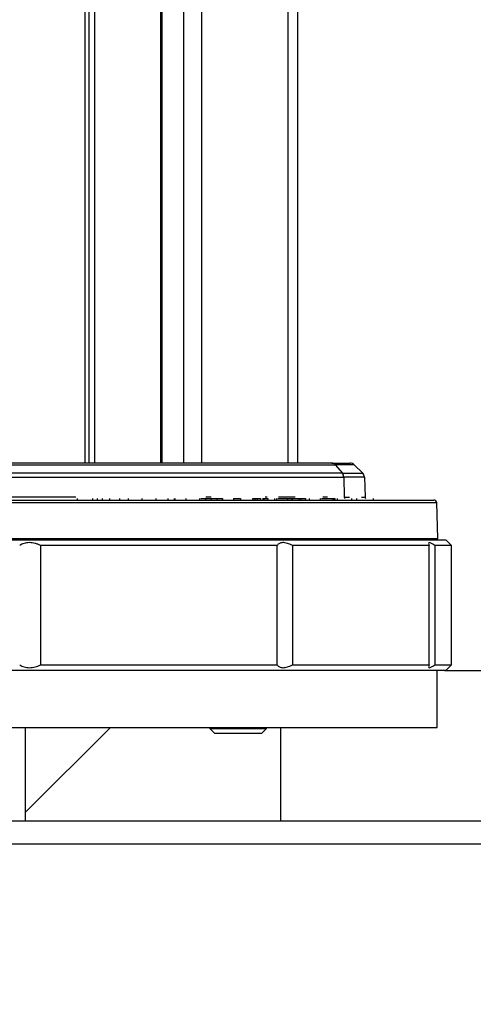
# Model space of a CAD drawing. Header units: millimetres. Extents: x 20 to 19631, y 28 to 16288.
# Tile 100 of 124: x 17516 to 17675, y 2001 to 2347. Entities that reach past the tile are written whole.
import ezdxf

# ---------------------------------------------------------------- set-up
doc = ezdxf.new("R2010")
doc.units = ezdxf.units.MM
doc.header["$LTSCALE"] = 2
doc.layers.add('COMPONENT_GEOMETRY', color=7, linetype='Continuous')
doc.styles.add('SLDTEXTSTYLE0', font='TXT', dxfattribs={"width": 0.75})
doc.dimstyles.new('SLDDIMSTYLE1', dxfattribs={"dimtxt": 100, "dimasz": 6.604, "dimexe": 0, "dimexo": 0.0625, "dimgap": 25, "dimtad": 0, "dimtih": 1, "dimtoh": 1, "dimdec": 1, "dimrnd": 1e-09, "dimzin": 12, "dimdsep": 46, "dimtxsty": 'SLDTEXTSTYLE0', "dimsah": 1, "dimcen": 0.09, "dimadec": 0, "dimazin": 3, "dimtfac": 1, "dimtdec": 1, "dimtofl": 0, "dimtmove": 0, "dimatfit": 3, "dimfxl": 1, "dimfrac": 2, "dimtolj": 1, "dimtzin": 12, "dimarcsym": 0})

# ---------------------------------------------------------------- blocks, each defined once
blk = doc.blocks.new('_D_5')
at = {"layer": 'COMPONENT_GEOMETRY', "color": 7}
for p, q in [((17665.15, 2118.49), (19288.69, 2118.49)), ((19282.34, 2118.49), (19282.34, 2050.88)), ((19099.08, 2030.57), (19068.61, 2030.57)), ((19068.61, 2030.57), (19068.61, 1871.82)), ((19465.61, 2030.57), (19496.08, 2030.57)), ((19496.08, 2030.57), (19496.08, 1871.82)), ((19068.61, 1871.82), (19099.08, 1871.82)), ((19496.08, 1871.82), (19465.61, 1871.82)), ((19282.34, 1654.59), (19282.34, 1722.2)), ((18752.37, 1654.59), (19288.69, 1654.59))]:
    blk.add_line(p, q, dxfattribs=at)
for points in [[(19282.34, 2118.49), (19281.33, 2111.89), (19283.36, 2111.89)], [(19282.34, 1654.59), (19283.36, 1661.19), (19281.33, 1661.19)]]:
    blk.add_solid(points, dxfattribs=at)
at = {"layer": 'COMPONENT_GEOMETRY', "color": 7, "char_height": 100, "attachment_point": 1, "style": 'SLDTEXTSTYLE0'}
for s, insert in [('9.13in', (19099.08, 2000.72)), ('232mm', (19046.51, 1851.11))]:
    blk.add_mtext(s, dxfattribs=dict(at, insert=insert))
blk = doc.blocks.new('_D_7')
at = {"layer": 'COMPONENT_GEOMETRY', "color": 7}
for p, q in [((17608.37, 7959.49), (19296.27, 7959.49)), ((19289.92, 7959.49), (19289.92, 5203.33)), ((19089.86, 5183.02), (19059.39, 5183.02)), ((19059.39, 5183.02), (19059.39, 5024.27)), ((19489.99, 5183.02), (19520.46, 5183.02)), ((19520.46, 5183.02), (19520.46, 5024.27)), ((19059.39, 5024.27), (19089.86, 5024.27)), ((19520.46, 5024.27), (19489.99, 5024.27)), ((19289.92, 2118.49), (19289.92, 4874.65)), ((17665.15, 2118.49), (19296.27, 2118.49))]:
    blk.add_line(p, q, dxfattribs=at)
for points in [[(19289.92, 7959.49), (19288.91, 7952.89), (19290.94, 7952.89)], [(19289.92, 2118.49), (19290.94, 2125.1), (19288.91, 2125.1)]]:
    blk.add_solid(points, dxfattribs=at)
at = {"layer": 'COMPONENT_GEOMETRY', "color": 7, "char_height": 100, "attachment_point": 1, "style": 'SLDTEXTSTYLE0'}
for s, insert in [('9\'6.98"', (19089.86, 5153.18)), ('2920.5mm', (18961.73, 5003.56))]:
    blk.add_mtext(s, dxfattribs=dict(at, insert=insert))

msp = doc.modelspace()

# ---------------------------------------------------------------- linework, layer by layer
at = {"color": 8, "linetype": 'Continuous', "lineweight": 25}
for p, q in [((17538.76, 2191.49), (17538.76, 7939.49)), ((17565.71, 7939.49), (17565.71, 2191.49)), ((17573.5, 2191.49), (17573.5, 7939.49)), ((17579.67, 7939.49), (17579.67, 2191.49)), ((17610.15, 2191.49), (17610.15, 7939.49)), ((17542.03, 6551.97), (17542.03, 2191.49)), ((17535.42, 2179.46), (17511.82, 2179.46)), ((17583.13, 2179.46), (17581.2, 2179.46)), ((17602.76, 2179.46), (17602.05, 2179.46)), ((17612.67, 2179.46), (17606.78, 2179.46)), ((17624.06, 2179.46), (17622.37, 2179.46)), ((17629.93, 2179.46), (17631.73, 2179.46)), ((17635.96, 2179.46), (17637.26, 2179.46)), ((17662.47, 2177.52), (17333.93, 2177.52)), ((17333.86, 2165), (17662.8, 2165))]:
    msp.add_line(p, q, dxfattribs=at)
at = {"color": 7, "linetype": 'Continuous', "lineweight": 25}
for p, q in [((17540.14, 2191.49), (17540.14, 7939.49)), ((17565.29, 7939.49), (17565.29, 2191.49)), ((17613.5, 7939.49), (17613.5, 2191.49)), ((17625.56, 2191.49), (17508.91, 2191.49)), ((17509.69, 2190.91), (17626.74, 2190.91)), ((17625.56, 2191.49), (17632.01, 2191.49)), ((17626.74, 2190.91), (17629.24, 2187.9)), ((17633.42, 2190.91), (17626.74, 2190.91)), ((17633.42, 2190.91), (17636.43, 2187.9)), ((17629.24, 2187.9), (17511.36, 2187.9)), ((17511.68, 2186.56), (17629.73, 2186.56)), ((17629.24, 2187.9), (17636.43, 2187.9)), ((17629.73, 2186.56), (17629.93, 2179.46)), ((17637.01, 2186.56), (17629.73, 2186.56)), ((17637.01, 2186.56), (17637.26, 2179.46)), ((17334.64, 2178.49), (17661.48, 2178.49)), ((17535.92, 2178.99), (17535.92, 2178.49)), ((17541.26, 2179.05), (17541.26, 2178.49)), ((17542.9, 2179.05), (17542.9, 2178.49)), ((17544.73, 2179.05), (17544.73, 2178.49)), ((17547.33, 2179.05), (17547.33, 2178.49)), ((17550.81, 2179.05), (17550.81, 2178.49)), ((17550.89, 2178.99), (17550.89, 2179.05)), ((17554, 2178.49), (17554, 2179.05)), ((17558.8, 2178.49), (17558.8, 2179.05)), ((17563.75, 2178.49), (17563.75, 2179.05)), ((17567.91, 2178.49), (17567.91, 2179.05)), ((17570.18, 2178.49), (17570.18, 2179.05)), ((17570.35, 2178.49), (17570.35, 2179.05)), ((17574.16, 2179.05), (17574.16, 2178.49)), ((17579.1, 2178.49), (17579.1, 2179.05)), ((17579.44, 2178.99), (17581.09, 2178.99)), ((17581.09, 2178.99), (17581.09, 2178.49)), ((17581.09, 2178.99), (17583.06, 2178.99)), ((17583.06, 2178.99), (17583.06, 2178.49)), ((17583.06, 2178.99), (17585.11, 2178.99)), ((17585.11, 2178.99), (17585.11, 2178.49)), ((17585.11, 2178.99), (17587.08, 2178.99)), ((17585.23, 2179.05), (17585.23, 2178.99)), ((17587.08, 2178.99), (17587.08, 2178.49)), ((17590.96, 2178.99), (17590.96, 2178.49)), ((17593.44, 2178.99), (17593.44, 2178.49)), ((17597.73, 2178.99), (17598.39, 2178.99)), ((17597.74, 2178.49), (17597.74, 2179.05)), ((17598.39, 2178.99), (17598.39, 2178.49)), ((17599.22, 2178.99), (17599.22, 2178.49)), ((17599.22, 2178.99), (17600.44, 2178.99)), ((17600.44, 2178.99), (17600.44, 2178.49)), ((17601.19, 2178.99), (17601.29, 2178.99)), ((17601.29, 2178.99), (17601.29, 2178.49)), ((17601.29, 2178.99), (17601.64, 2178.99)), ((17601.64, 2178.99), (17601.64, 2178.49)), ((17603.05, 2178.99), (17603.05, 2178.49)), ((17605.41, 2178.99), (17605.41, 2178.49)), ((17606.17, 2178.49), (17606.17, 2179.05)), ((17606.48, 2178.99), (17609.98, 2178.99)), ((17609.98, 2178.99), (17609.98, 2178.49)), ((17609.98, 2178.99), (17611.51, 2178.99)), ((17611.51, 2178.99), (17611.51, 2178.49)), ((17611.7, 2178.49), (17611.7, 2178.99)), ((17611.75, 2178.99), (17613.94, 2178.99)), ((17613.06, 2179.05), (17613.06, 2178.99)), ((17613.79, 2179.05), (17613.79, 2178.99)), ((17613.94, 2178.99), (17613.94, 2178.49)), ((17614.64, 2178.99), (17614.64, 2178.49)), ((17614.64, 2178.99), (17616.24, 2178.99)), ((17616.24, 2178.99), (17616.24, 2178.49)), ((17617.62, 2179.05), (17617.62, 2178.49)), ((17621.59, 2178.49), (17621.59, 2179.05)), ((17621.93, 2178.99), (17625.86, 2178.99)), ((17625.86, 2178.99), (17625.86, 2178.49)), ((17625.86, 2178.99), (17626.26, 2178.99)), ((17626.26, 2178.99), (17626.26, 2178.49)), ((17626.26, 2178.99), (17626.65, 2178.99)), ((17626.65, 2178.99), (17626.65, 2178.49)), ((17627.51, 2178.49), (17627.51, 2179.05)), ((17632.44, 2178.99), (17632.44, 2178.49)), ((17634.35, 2178.49), (17634.35, 2179.05)), ((17640.16, 2178.49), (17640.16, 2179.05)), ((17662.8, 2165), (17662.47, 2177.52)), ((17330.61, 2164.49), (17665.61, 2164.49)), ((17606.31, 2162.49), (17523.04, 2162.49)), ((17523.04, 2162.49), (17523.04, 2120.49)), ((17606.31, 2120.49), (17606.31, 2162.49)), ((17659.77, 2162.49), (17611.69, 2162.49)), ((17611.69, 2162.49), (17611.69, 2120.49)), ((17659.77, 2120.49), (17659.77, 2162.49)), ((17667.61, 2162.49), (17661.74, 2162.49)), ((17661.74, 2162.49), (17661.74, 2120.49)), ((17667.61, 2162.49), (17665.61, 2164.49)), ((17667.61, 2120.49), (17667.61, 2162.49)), ((17523.04, 2120.49), (17606.31, 2120.49)), ((17611.69, 2120.49), (17659.77, 2120.49)), ((17661.74, 2120.49), (17667.61, 2120.49)), ((17665.61, 2118.49), (17667.61, 2120.49)), ((17665.61, 2118.49), (17269.61, 2118.49)), ((17662.61, 2098.49), (17662.61, 2118.49)), ((17272.61, 2098.49), (17662.61, 2098.49)), ((17517.61, 2098.49), (17517.61, 2065.49)), ((17547.61, 2098.49), (17517.61, 2068.49)), ((17582.58, 2098.49), (17582.58, 2098.15)), ((17582.58, 2098.15), (17584.23, 2096.49)), ((17582.58, 2098.15), (17602.58, 2098.15)), ((17584.23, 2096.49), (17600.92, 2096.49)), ((17600.92, 2096.49), (17602.58, 2098.15)), ((17602.58, 2098.15), (17602.58, 2098.49)), ((17607.61, 2065.49), (17607.61, 2098.49)), ((18363.61, 2065.49), (16571.61, 2065.49)), ((16570.43, 2057.49), (18364.78, 2057.49))]:
    msp.add_line(p, q, dxfattribs=at)
for centre, radius, start, end in [((17625.53, 2189.95), 1.54, 38.2844, 88.8157), ((17632.01, 2189.49), 2, 45, 90), ((17627.52, 2186.52), 2.21, 0.998, 38.8052), ((17635.01, 2186.49), 2, 2, 45), ((17638.26, 2179.49), 1, 182, 210.6832), ((17661.48, 2177.49), 1, 1.5, 90), ((17662.3, 2164.99), 0.5, 270, 1.5)]:
    msp.add_arc(centre, radius, start, end, dxfattribs=at)
at = {"color": 8, "linetype": 'Continuous', "lineweight": 25}
msp.add_arc((17631.08, 2179.48), 1.15, 181.4146, 206.0235, dxfattribs=at)
at = {"color": 7, "linetype": 'Continuous', "lineweight": 25}
for points, knots in [([(17590.96, 2178.99), (17591.1, 2178.99), (17591.41, 2178.99), (17591.85, 2178.99), (17592.25, 2178.99), (17592.53, 2178.99), (17592.92, 2178.99), (17593.23, 2178.99), (17593.44, 2178.99)], [0, 0, 0, 0, 0.153808, 0.342505, 0.433346, 0.55862, 0.702766, 1, 1, 1, 1]), ([(17598.39, 2178.99), (17598.48, 2178.99), (17598.63, 2178.99), (17598.87, 2178.99), (17599.06, 2178.99), (17599.16, 2178.99), (17599.22, 2178.99)], [0, 0, 0, 0, 0.286382, 0.546973, 0.760274, 1, 1, 1, 1]), ([(17601.64, 2178.99), (17601.91, 2178.99), (17602.4, 2178.99), (17602.85, 2178.99), (17603.05, 2178.99)], [0, 0, 0, 0, 0.558522, 1, 1, 1, 1]), ([(17611.51, 2178.99), (17611.56, 2178.99), (17611.66, 2178.99), (17611.71, 2178.99), (17611.7, 2178.99), (17611.7, 2178.99)], [0, 0, 0, 0, 0.513772, 0.977636, 1, 1, 1, 1]), ([(17613.94, 2178.99), (17614.01, 2178.99), (17614.13, 2178.99), (17614.33, 2178.99), (17614.5, 2178.99), (17614.59, 2178.99), (17614.64, 2178.99)], [0, 0, 0, 0, 0.3000962, 0.5583466, 0.7630865, 1, 1, 1, 1]), ([(17523.04, 2162.49), (17522.73, 2162.64), (17522.11, 2162.93), (17521.11, 2163.25), (17520.07, 2163.45), (17519.06, 2163.51), (17518.11, 2163.44), (17517.24, 2163.25), (17516.4, 2162.94), (17515.93, 2162.64), (17515.68, 2162.49)], [0, 0, 0, 0, 0.125658, 0.254213, 0.380096, 0.510315, 0.625689, 0.744467, 0.870637, 1, 1, 1, 1]), ([(17611.69, 2162.49), (17611.09, 2162.77), (17609.87, 2163.33), (17608.24, 2163.58), (17606.97, 2163.31), (17606.54, 2162.77), (17606.31, 2162.49)], [0, 0, 0, 0, 0.25434, 0.510225, 0.74435, 1, 1, 1, 1]), ([(17661.74, 2162.49), (17661.33, 2162.77), (17660.5, 2163.33), (17659.74, 2163.58), (17659.46, 2163.31), (17659.66, 2162.77), (17659.77, 2162.49)], [0, 0, 0, 0, 0.25434, 0.510225, 0.74435, 1, 1, 1, 1]), ([(17515.68, 2120.49), (17515.92, 2120.35), (17516.39, 2120.05), (17517.24, 2119.73), (17518.17, 2119.53), (17519.15, 2119.47), (17520.13, 2119.54), (17521.11, 2119.74), (17522.09, 2120.05), (17522.72, 2120.34), (17523.04, 2120.49)], [0, 0, 0, 0, 0.125658, 0.254213, 0.380096, 0.510315, 0.625689, 0.744467, 0.870637, 1, 1, 1, 1]), ([(17606.31, 2120.49), (17606.53, 2120.21), (17606.99, 2119.65), (17608.28, 2119.41), (17609.92, 2119.67), (17611.09, 2120.21), (17611.69, 2120.49)], [0, 0, 0, 0, 0.25434, 0.510225, 0.74435, 1, 1, 1, 1]), ([(17659.77, 2120.49), (17659.66, 2120.21), (17659.45, 2119.65), (17659.75, 2119.41), (17660.53, 2119.67), (17661.33, 2120.21), (17661.74, 2120.49)], [0, 0, 0, 0, 0.25434, 0.510225, 0.74435, 1, 1, 1, 1])]:
    msp.add_open_spline(points, degree=3, knots=knots, dxfattribs=at)

# ---------------------------------------------------------------- dimensions: what is measured, and where the dimension line sits
at = {"layer": 'COMPONENT_GEOMETRY', "color": 7}
for base, p1, p2, picture, middle in [((19289.92, 2118.49), (17605.83, 7959.49), (17662.61, 2118.49), '_D_7', (19289.92, 5038.99)), ((19282.34, 1654.59), (17662.61, 2118.49), (18749.83, 1654.59), '_D_5', (19282.34, 1886.54))]:
    dim = msp.add_linear_dim(base=base, p1=p1, p2=p2, angle=90, dimstyle='SLDDIMSTYLE1', dxfattribs=at)
    dim.commit()
    dim.dimension.update_dxf_attribs({"geometry": picture, "text_midpoint": middle, "dimtype": 160})

doc.saveas('drawing.dxf')
